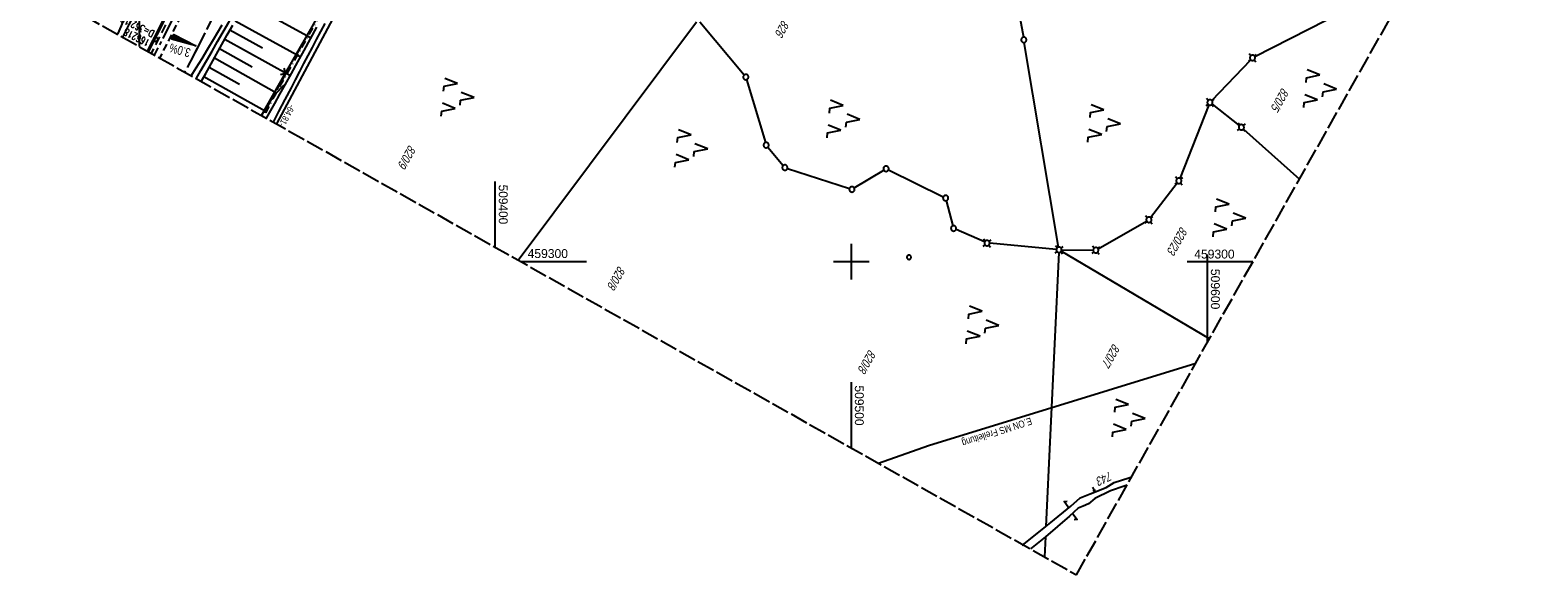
# Model space of a CAD drawing. Extents: x 509054 to 510017, y 459212 to 460305.
# Tile 3 of 63: x 509269 to 509693, y 459212 to 459365. Entities that reach past the tile are written whole.
import ezdxf

# ---------------------------------------------------------------- set-up
doc = ezdxf.new("R2010")
doc.units = 0
doc.header["$LTSCALE"] = 10
doc.header["$MEASUREMENT"] = 0
for name, pattern in [('ACAD_ISO13W100', [36, 12, -3, 12, -3, 0, -3, 0, -3]), ('ACHSE', [5.5, 4, -0.5, 0.5, -0.5]), ('LT00', [0]), ('LT02', [0.4, 0.2, -0.2]), ('LT08', [0.42, 0.2, -0.1, 0.02, -0.1]), ('LT11', [0.3, 0.2, -0.1]), ('LT14', [0.6, 0.5, -0.1]), ('STRICHLINIE2', [0.375, 0.25, -0.125])]:
    doc.linetypes.add(name, pattern=pattern)
doc.layers.get('0').update_dxf_attribs({"linetype": 'LT00'})
for name, color, linetype in [('--EK_FBR', 1, 'LT00'), ('--EK_Haltung', 7, 'STRICHLINIE2'), ('--EK_Schacht-Text', 5, 'LT00'), ('--EL_DFK_AB_L', 21, 'LT00'), ('--EL_Haltung', 182, 'STRICHLINIE2'), ('-AX-093', 35, 'ACHSE'), ('-QUE-20O', 11, 'LT00'), ('ABSTAND', 8, 'LT00'), ('DFK_AB_L', 21, 'LT00'), ('DFK_FLUR_NR', 250, 'LT00'), ('DFK_FLURNR_PFEIL', 250, 'LT00'), ('DFK_GZPKT', 250, 'LT00'), ('DFK_KATASTER', 250, 'LT00'), ('DFK_NUTZUNG', 250, 'LT00'), ('DFK_VERMPKT', 252, 'LT00'), ('GASLTG', 250, 'ACAD_ISO13W100'), ('MITTELSTREIFEN-Ü_LINIE', 250, 'LT11'), ('SCHLITZRINNE', 182, 'LT00'), ('STROM_FREILTG', 80, 'STROMFREILEITUNG'), ('STROM_TEXT', 80, 'Continuous'), ('V110_AFBR_BAB', 250, 'LT00'), ('V110_BOESCH', 250, 'LT00'), ('V110_BOSCHUNG', 250, 'LT00'), ('V110_GRABEN', 250, 'LT00'), ('V110_LD_MARK', 250, 'LT00'), ('V110_LG_MARK', 250, 'LT02'), ('V110_RASTER', 250, 'LT00'), ('V110_SCHLITZR', 182, 'LT00'), ('V110_ZAUN', 40, 'LT00'), ('V111_AFBR_BAB', 250, 'LT00'), ('V111_BOESCH', 250, 'LT00'), ('V111_BOSCHUNG', 250, 'LT00'), ('V111_GRABEN', 250, 'LT00'), ('V111_LD_MARK', 250, 'LT00'), ('V111_LG_MARK', 250, 'LT02'), ('V111_SCHLITZR', 182, 'LT00'), ('V111_ZAUN', 40, 'LT00')]:
    doc.layers.add(name, color=color, linetype=linetype)
doc.layers.add('-BLATT_110-RAND', color=7, linetype='LT14', plot=False)
doc.styles.add('Beschrift', font='ARIAL.TTF')
doc.styles.add('schachtbeschriftung', font='romans.shx', dxfattribs={"width": 0.75, "height": 2})
doc.styles.get("Standard").update_dxf_attribs({"font": 'ARIAL.TTF'})
doc.styles.add('Strom', font='txt-alt.shx')
doc.styles.add('Versorgungsltg', font='ARIAL.TTF', dxfattribs={"width": 0.8, "height": 2})
doc.linetypes.add('STROMFREILEITUNG', pattern='A,12.7,-5.5,["xx",Strom,S=2.5,R=0,X=-2.6,Y=-0.85],-4.35', length=22.55)

# ---------------------------------------------------------------- blocks, each defined once
blk = doc.blocks.new('SYMB7060')
at = {"color": 0, "linetype": 'ByBlock'}
for p, q in [((-0.26, 0), (0, 0)), ((-0.08, 0.045), (0, 0)), ((0, 0), (-0.08, -0.045))]:
    blk.add_line(p, q, dxfattribs=at)
blk = doc.blocks.new('SYMB7010')
at = {"color": 0, "linetype": 'ByBlock'}
for points in [[(-0.031408, 0.499213), (-0.093728, 0.49134), (-0.15457, 0.475719), (-0.212975, 0.452595), (-0.268021, 0.422333), (-0.31884, 0.385411), (-0.36463, 0.342411), (-0.40467, 0.29401), (-0.438329, 0.240973), (-0.465074, 0.184136), (-0.484486, 0.124395), (-0.496256, 0.062692), (-0.5002, 0)], [(-0.5002, 0), (-0.496256, -0.062692), (-0.484486, -0.124395), (-0.465075, -0.184136), (-0.438329, -0.240973), (-0.404671, -0.29401), (-0.36463, -0.342411), (-0.31884, -0.385411), (-0.268021, -0.422333), (-0.212975, -0.452595), (-0.154571, -0.475719), (-0.093728, -0.49134), (-0.031408, -0.499213), (0.031408, -0.499213)], [(0.5002, 0), (0.496256, 0.062692), (0.484485, 0.124395), (0.465074, 0.184136), (0.438329, 0.240973), (0.40467, 0.29401), (0.36463, 0.342411), (0.31884, 0.385411), (0.268021, 0.422333), (0.212975, 0.452595), (0.15457, 0.475719), (0.093728, 0.49134), (0.031408, 0.499213), (-0.031408, 0.499213)], [(0.031408, -0.499213), (0.093728, -0.491341), (0.15457, -0.475719), (0.212975, -0.452595), (0.268021, -0.422333), (0.31884, -0.385411), (0.36463, -0.342411), (0.404671, -0.294011), (0.438329, -0.240974), (0.465075, -0.184136), (0.484486, -0.124395), (0.496256, -0.062692), (0.500201, 0)]]:
    blk.add_lwpolyline(points, dxfattribs=at)
blk = doc.blocks.new('SYMB7030')
at = {"color": 0, "linetype": 'ByBlock'}
for p, q in [((-0.353695, 0.353695), (-0.697, 0.697)), ((0.353695, 0.353695), (0.697, 0.697)), ((-0.353695, -0.353695), (-0.697, -0.697)), ((0.353695, -0.353695), (0.697, -0.697))]:
    blk.add_line(p, q, dxfattribs=at)
for points in [[(-0.031408, 0.499213), (-0.093728, 0.49134), (-0.15457, 0.475719), (-0.212975, 0.452595), (-0.268021, 0.422333), (-0.31884, 0.385411), (-0.36463, 0.342411), (-0.40467, 0.29401), (-0.438329, 0.240973), (-0.465074, 0.184136), (-0.484486, 0.124395), (-0.496256, 0.062692), (-0.5002, 0)], [(-0.5002, 0), (-0.496256, -0.062692), (-0.484486, -0.124395), (-0.465074, -0.184136), (-0.438329, -0.240973), (-0.404671, -0.29401), (-0.36463, -0.342411), (-0.31884, -0.385411), (-0.268021, -0.422333), (-0.212975, -0.452595), (-0.15457, -0.475719), (-0.093728, -0.49134), (-0.031408, -0.499213), (0.031408, -0.499213), (0.093728, -0.49134), (0.15457, -0.475719), (0.212975, -0.452595), (0.268021, -0.422333), (0.31884, -0.385411), (0.36463, -0.342411), (0.404671, -0.29401), (0.438329, -0.240973), (0.465075, -0.184136), (0.484486, -0.124395), (0.496256, -0.062692), (0.500201, 0)], [(0.5002, 0), (0.496256, 0.062692), (0.484485, 0.124395), (0.465074, 0.184136), (0.438329, 0.240973), (0.40467, 0.29401), (0.36463, 0.34241), (0.31884, 0.385411), (0.268021, 0.422333), (0.212975, 0.452595), (0.15457, 0.475719), (0.093728, 0.49134), (0.031408, 0.499213), (-0.031408, 0.499213)]]:
    blk.add_lwpolyline(points, dxfattribs=at)
blk = doc.blocks.new('SYMB7221')
at = {"color": 0, "linetype": 'ByBlock'}
for p, q in [((0, 0.435), (-0.11, 0.065)), ((0.11, 0.065), (0, 0.435)), ((0.25, 0.065), (0.11, 0.065)), ((-0.35, -0.065), (-0.46, -0.435)), ((0.35, -0.065), (0.24, -0.435))]:
    blk.add_line(p, q, dxfattribs=at)
for points in [[(-0.1, -0.435), (-0.24, -0.435), (-0.35, -0.065)], [(0.6, -0.435), (0.46, -0.435), (0.35, -0.065)]]:
    blk.add_lwpolyline(points, dxfattribs=at)
blk = doc.blocks.new('SYMB7052')
at = {"color": 0, "linetype": 'ByBlock'}
blk.add_lwpolyline([(0, 0), (0, 0.196), (0.076, 0.156)], dxfattribs=at)
blk = doc.blocks.new('SYMB0024')
at = {"color": 0, "linetype": 'ByBlock'}
for p, q in [((-0.5, 0.5), (0, 0)), ((0, 0), (0.5, 0.5))]:
    blk.add_line(p, q, dxfattribs=at)

msp = doc.modelspace()

# ---------------------------------------------------------------- linework, layer by layer
at = {"layer": '--EK_FBR'}
for points in [[(509316.06, 459351.35), (509317.37, 459353.67), (509318.92, 459356.39), (509320.48, 459359.11), (509322.04, 459361.82), (509323.6, 459364.53), (509325.16, 459367.24), (509326.72, 459369.96), (509328.61, 459373.28), (509330.51, 459376.6), (509332.4, 459379.93), (509334.28, 459383.26), (509336.17, 459386.59), (509338.06, 459389.91), (509340.3, 459393.84), (509342.54, 459397.77), (509344.78, 459401.7), (509347.02, 459405.63), (509349.27, 459409.56), (509351.42, 459413.33), (509353.57, 459417.11), (509355.71, 459420.88), (509355.91, 459421.24)], [(509316.06, 459351.35), (509317.37, 459353.67), (509318.92, 459356.39), (509320.48, 459359.11), (509322.04, 459361.82), (509323.6, 459364.53), (509325.16, 459367.24)]]:
    msp.add_lwpolyline(points, dxfattribs=at)
at = {"layer": '--EK_Haltung'}
msp.add_line((509307.36, 459366.48), (509303.37, 459358.5), dxfattribs=at)
at = {"layer": '--EL_DFK_AB_L'}
msp.add_line((509355.04, 459369.48), (509338.54, 459338.67), dxfattribs=at)
at = {"layer": '--EL_Haltung'}
msp.add_line((509307.36, 459366.48), (509303.37, 459358.5), dxfattribs=at)
at = {"layer": '-AX-093', "ltscale": 0.2}
msp.add_lwpolyline([(509310.23, 459369.8), (509304.53, 459358.53), (509304.26, 459358)], dxfattribs=at)
at = {"layer": '-BLATT_110-RAND'}
msp.add_lwpolyline([(509508.66, 460304.61), (509054.47, 459498.79), (509563.22, 459212.04), (510017.41, 460017.85), (509508.66, 460304.61)], dxfattribs=at)
at = {"layer": '-QUE-20O'}
for p, q in [((509309.89, 459363.63), (509309.27, 459362.42)), ((509309.57, 459362.34), (509310.16, 459363.5)), ((509310.42, 459363.36), (509309.86, 459362.25)), ((509310.16, 459362.17), (509310.69, 459363.23)), ((509310.96, 459363.09), (509310.45, 459362.09)), ((509310.75, 459362.01), (509311.23, 459362.96)), ((509311.49, 459362.82), (509311.04, 459361.93)), ((509311.33, 459361.84), (509311.76, 459362.68)), ((509312.03, 459362.55), (509311.63, 459361.76)), ((509311.92, 459361.68), (509312.3, 459362.41)), ((509312.56, 459362.28), (509312.22, 459361.6)), ((509312.51, 459361.51), (509312.83, 459362.14)), ((509313.1, 459362.01), (509312.81, 459361.43)), ((509313.1, 459361.35), (509313.37, 459361.87)), ((509313.63, 459361.73), (509313.4, 459361.27)), ((509313.69, 459361.18), (509313.9, 459361.6)), ((509314.17, 459361.46), (509313.99, 459361.1)), ((509314.28, 459361.02), (509314.44, 459361.33)), ((509314.7, 459361.19), (509314.58, 459360.94)), ((509314.87, 459360.86), (509314.97, 459361.06)), ((509315.24, 459360.92), (509315.16, 459360.77)), ((509315.46, 459360.69), (509315.51, 459360.78)), ((509315.77, 459360.65), (509315.75, 459360.61))]:
    msp.add_line(p, q, dxfattribs=at)
msp.add_lwpolyline([(509309.09, 459362.47), (509309.72, 459363.72), (509315.96, 459360.55), (509309.09, 459362.47)], dxfattribs=at)
at = {"layer": 'DFK_AB_L'}
msp.add_line((509355.04, 459369.48), (509338.54, 459338.67), dxfattribs=at)
at = {"layer": 'DFK_KATASTER'}
for p, q in [((509536.61, 459428.25), (509548.31, 459363.02)), ((509355.04, 459369.48), (509338.54, 459338.67)), ((509406.44, 459300.41), (509456.54, 459367.34)), ((509406.44, 459300.41), (509456.54, 459367.34)), ((509457.47, 459367.36), (509469.9, 459352.4)), ((509613.34, 459357.56), (509633.39, 459367.78)), ((509558.2, 459304.06), (509548.56, 459361.54)), ((509558.2, 459304.06), (509548.56, 459361.54)), ((509601.24, 459345.23), (509612.15, 459356.68)), ((509601.24, 459345.23), (509612.15, 459356.68)), ((509470.59, 459351.1), (509475.87, 459333.43)), ((509470.59, 459351.1), (509475.87, 459333.43)), ((509600.44, 459343.99), (509592.26, 459323.36)), ((509601.31, 459344.22), (509608.95, 459338.18)), ((509610.1, 459337.21), (509625.85, 459323.16)), ((509476.56, 459332.13), (509480.87, 459326.96)), ((509482.06, 459326.16), (509499.47, 459320.51)), ((509500.82, 459320.67), (509509.12, 459325.69)), ((509510.43, 459325.75), (509525.82, 459318.17)), ((509584.03, 459312.34), (509591.52, 459322.07)), ((509526.68, 459317.11), (509528.54, 459310.05)), ((509569.32, 459303.55), (509582.92, 459311.38)), ((509537.42, 459305.5), (509529.42, 459309.03)), ((509557.57, 459303.39), (509538.86, 459305.13)), ((509558.29, 459302.57), (509554.67, 459225.65)), ((509600.56, 459278.29), (509558.97, 459302.94)), ((509559.07, 459303.31), (509567.92, 459303.19)), ((509573.81, 459237.93), (509577.98, 459239.27)), ((509577.98, 459239.27), (509578.74, 459239.57)), ((509564.25, 459233.62), (509567.06, 459234.82)), ((509567.06, 459234.82), (509571.54, 459236.59)), ((509572.76, 459235.66), (509568.38, 459233.44)), ((509571.54, 459236.59), (509573.81, 459237.93)), ((509576.63, 459236.97), (509572.76, 459235.66)), ((509577.42, 459237.24), (509576.63, 459236.97)), ((509556.01, 459226.71), (509561.62, 459231.36)), ((509563.66, 459230.72), (509561.27, 459228.56)), ((509561.62, 459231.36), (509564.25, 459233.62)), ((509565.15, 459231.29), (509563.66, 459230.72)), ((509566.65, 459231.98), (509565.15, 459231.29)), ((509568.38, 459233.44), (509566.65, 459231.98)), ((509548, 459220.3), (509554.67, 459225.65)), ((509561.27, 459228.56), (509554.52, 459222.69)), ((509554.67, 459225.65), (509556.01, 459226.71)), ((509554.52, 459222.69), (509550.32, 459219.31)), ((509554.52, 459222.69), (509554.25, 459217.09))]:
    msp.add_line(p, q, dxfattribs=at)
at = {"layer": 'GASLTG', "ltscale": 0.05, "flags": 128}
msp.add_lwpolyline([(509732.48, 459567.69), (509729.94, 459565.36), (509725.51, 459562.81), (509720.09, 459559.78), (509714.04, 459556.13), (509710.28, 459553.89), (509696.3, 459545.64), (509680.28, 459535.94), (509675.54, 459533.13), (509662.67, 459524.53), (509661.31, 459523.49), (509654.68, 459518.01), (509641.53, 459507.31), (509616.04, 459486.4), (509597.79, 459472.06), (509592.36, 459467.67), (509583.44, 459461.06), (509571.13, 459452.34), (509560.96, 459446.08), (509536.18, 459431.58), (509531.7, 459429.29), (509524.56, 459425.59), (509512.62, 459419.97), (509500.19, 459414.01), (509494.35, 459411.46), (509484.5, 459407.13), (509475.95, 459403.85), (509460.65, 459398.15), (509446.94, 459393.44), (509428.45, 459387.85), (509407.17, 459382.36), (509385.48, 459378.15), (509377.07, 459376.74), (509356.92, 459372.99), (509353.25, 459372.22), (509352.3, 459371.75), (509351.45, 459371.07), (509350.6, 459369.66), (509337.3, 459345.94), (509334.65, 459340.87)], dxfattribs=at)
at = {"layer": 'GASLTG', "color": 80, "linetype": 'LT08', "flags": 128}
msp.add_lwpolyline([(509732.69, 459567.46), (509730.12, 459565.11), (509725.66, 459562.54), (509720.24, 459559.52), (509714.19, 459555.87), (509710.44, 459553.63), (509696.46, 459545.39), (509680.44, 459535.68), (509675.7, 459532.87), (509662.84, 459524.29), (509661.5, 459523.26), (509654.87, 459517.78), (509641.72, 459507.07), (509616.22, 459486.16), (509597.97, 459471.82), (509592.54, 459467.43), (509583.62, 459460.81), (509571.3, 459452.09), (509561.11, 459445.83), (509536.33, 459431.32), (509531.84, 459429.02), (509524.69, 459425.32), (509512.75, 459419.7), (509500.31, 459413.74), (509494.47, 459411.18), (509484.61, 459406.86), (509476.06, 459403.57), (509460.75, 459397.86), (509447.03, 459393.15), (509428.53, 459387.57), (509407.23, 459382.07), (509385.53, 459377.85), (509377.12, 459376.45), (509356.97, 459372.69), (509353.34, 459371.94), (509352.47, 459371.5), (509351.68, 459370.87), (509350.86, 459369.51), (509337.56, 459345.79), (509334.92, 459340.72)], dxfattribs=at)
at = {"layer": 'MITTELSTREIFEN-Ü_LINIE', "flags": 128}
msp.add_lwpolyline([(509346.43, 459435.55), (509345.01, 459432.89), (509343.6, 459430.23), (509342.19, 459427.57), (509341.7, 459426.63), (509340.79, 459424.9), (509339.39, 459422.24), (509338, 459419.57), (509336.6, 459416.9), (509334.49, 459412.86), (509332.37, 459408.83), (509330.26, 459404.8), (509328.14, 459400.76), (509326.03, 459396.73), (509323.39, 459391.66), (509320.76, 459386.59), (509318.14, 459381.52), (509315.53, 459376.44), (509313.51, 459372.48), (509311.49, 459368.51), (509309.48, 459364.55), (509307.47, 459360.58), (509305.75, 459357.16)], dxfattribs=at)
at = {"layer": 'SCHLITZRINNE'}
for p, q in [((509303.14, 459360.76), (509303.37, 459360.31)), ((509304.05, 459362.57), (509304.28, 459362.11)), ((509304.97, 459364.37), (509305.2, 459363.91))]:
    msp.add_line(p, q, dxfattribs=at)
msp.add_lwpolyline([(509342.88, 459437.31), (509340.89, 459433.53), (509338.89, 459429.76), (509337.98, 459428.04), (509336.89, 459425.98), (509334.9, 459422.2), (509332.9, 459418.42), (509330.3, 459413.48), (509327.71, 459408.53), (509325.12, 459403.58), (509322.54, 459398.63), (509320.4, 459394.49), (509318.27, 459390.35), (509316.13, 459386.21), (509314.01, 459382.07), (509311.88, 459377.92), (509309.87, 459373.99), (509307.86, 459370.05), (509305.85, 459366.11), (509303.85, 459362.17), (509302.3, 459359.1)], dxfattribs=at)
at = {"layer": 'STROM_FREILTG', "ltscale": 0.05, "flags": 128}
msp.add_lwpolyline([(509507.59, 459243.39), (509521.65, 459248.32), (509596.72, 459271.48)], dxfattribs=at)
at = {"layer": 'V110_AFBR_BAB'}
msp.add_lwpolyline([(509316.06, 459351.35), (509317.37, 459353.67), (509318.92, 459356.39), (509320.48, 459359.11), (509322.04, 459361.82), (509323.6, 459364.53), (509325.16, 459367.24)], dxfattribs=at)
at = {"layer": 'V110_BOESCH'}
for points in [[(509317.44, 459350.57), (509318.69, 459352.81), (509320.2, 459355.52), (509321.72, 459358.23), (509323.23, 459360.94), (509324.75, 459363.64), (509326.28, 459366.35)], [(509334.34, 459341.04), (509335.31, 459342.64), (509336.67, 459344.86), (509337.38, 459345.92), (509338.16, 459346.93), (509339.01, 459347.88), (509339.92, 459348.77), (509340.89, 459349.59)]]:
    msp.add_lwpolyline(points, dxfattribs=at)
at = {"layer": 'V110_BOSCHUNG'}
for p, q in [((509348.15, 459362.81), (509329.93, 459372.71)), ((509345.26, 459357.52), (509326.95, 459367.53)), ((509342.34, 459352.21), (509324.03, 459362.35)), ((509334.65, 459359.9), (509325.49, 459364.94)), ((509321.13, 459357.17), (509338.59, 459347.42)), ((509322.59, 459359.79), (509331.73, 459354.68)), ((509319.66, 459354.55), (509328.21, 459349.78)), ((509318.2, 459351.93), (509335.19, 459342.44))]:
    msp.add_line(p, q, dxfattribs=at)
at = {"layer": 'V110_GRABEN'}
for points in [[(509349.77, 459365.78), (509348, 459362.54), (509346.23, 459359.3), (509344.46, 459356.06), (509342.68, 459352.82), (509340.89, 459349.59), (509339.45, 459346.99), (509337.99, 459344.39), (509336.54, 459341.79), (509335.69, 459340.28)], [(509337.69, 459339.16), (509339.28, 459342.17), (509341.02, 459345.49), (509342.75, 459348.81), (509343.93, 459351.07), (509345.11, 459353.33), (509346.28, 459355.59), (509347.47, 459357.85), (509348.65, 459360.11), (509349.85, 459362.36), (509351.05, 459364.61), (509352.27, 459366.85)]]:
    msp.add_lwpolyline(points, dxfattribs=at)
at = {"layer": 'V110_LD_MARK'}
for points in [[(509294.92, 459366.22), (509293.94, 459363.82)], [(509314.66, 459352.14), (509316.05, 459354.41), (509317.67, 459357.06), (509319.28, 459359.73), (509320.88, 459362.39), (509322.11, 459364.42), (509323.32, 459366.46)]]:
    msp.add_lwpolyline(points, dxfattribs=at)
at = {"layer": 'V110_LG_MARK', "ltscale": 3, "flags": 128}
for points in [[(509433.16, 459574.98), (509432.67, 459574.07), (509432.17, 459573.16), (509431.1, 459571.24), (509430.03, 459569.34), (509428.94, 459567.44), (509427.84, 459565.55), (509426.74, 459563.66), (509425.63, 459561.77), (509424.52, 459559.88), (509423.42, 459557.99), (509422.32, 459556.1), (509421.01, 459553.83), (509419.71, 459551.57), (509418.42, 459549.3), (509417.13, 459547.02), (509415.84, 459544.75), (509414.55, 459542.48), (509412.94, 459539.65), (509411.33, 459536.82), (509409.72, 459533.99), (509408.12, 459531.16), (509406.51, 459528.33), (509404.91, 459525.49), (509403.47, 459522.91), (509402.02, 459520.33), (509400.59, 459517.75), (509399.15, 459515.16), (509397.72, 459512.58), (509395.29, 459508.2), (509392.87, 459503.83), (509390.45, 459499.45), (509388.15, 459495.28), (509385.85, 459491.1), (509383.56, 459486.92), (509381.71, 459483.52), (509379.85, 459480.12), (509378, 459476.72), (509375.1, 459471.38), (509372.2, 459466.05), (509369.31, 459460.71), (509366.42, 459455.37), (509363.86, 459450.65), (509361.31, 459445.93), (509358.77, 459441.2), (509356.23, 459436.47), (509353.7, 459431.74), (509351.18, 459427.03), (509348.68, 459422.32), (509346.18, 459417.6), (509343.68, 459412.88), (509341.6, 459408.93), (509339.51, 459404.97), (509337.43, 459401.01), (509335.35, 459397.05), (509333.28, 459393.08), (509330.66, 459388.04), (509328.05, 459382.98), (509325.45, 459377.93), (509322.86, 459372.86), (509320.31, 459367.85), (509317.77, 459362.84), (509315.23, 459357.82), (509312.87, 459353.14)], [(509295.41, 459362.99), (509297.21, 459366.55), (509299.8, 459371.63), (509302.4, 459376.71), (509305.01, 459381.79), (509307.55, 459386.73), (509310.1, 459391.66), (509312.65, 459396.6), (509315.21, 459401.53), (509317.34, 459405.63), (509319.47, 459409.73), (509321.6, 459413.83), (509323.74, 459417.93), (509325.89, 459422.02), (509328.29, 459426.6), (509330.7, 459431.18), (509333.12, 459435.76), (509335.54, 459440.33), (509337.03, 459443.16), (509338.53, 459445.98), (509343.58, 459455.44), (509348.67, 459464.88), (509350.53, 459468.32), (509352.4, 459471.75), (509354.28, 459475.18), (509356.15, 459478.61), (509358.03, 459482.04), (509359.9, 459485.47), (509361.66, 459488.68), (509363.42, 459491.9), (509365.18, 459495.11), (509366.94, 459498.32), (509368.87, 459501.84), (509370.8, 459505.36), (509372.74, 459508.89), (509374.22, 459511.58), (509375.69, 459514.27), (509377.17, 459516.97), (509378.65, 459519.66), (509380.13, 459522.35), (509381.89, 459525.53), (509383.66, 459528.71), (509385.42, 459531.89), (509387.19, 459535.06)]]:
    msp.add_lwpolyline(points, dxfattribs=at)
at = {"layer": 'V110_RASTER'}
for p, q in [((509300, 459378.9), (509300, 459360.4)), ((509400, 459304.03), (509400, 459322.53)), ((509500, 459305), (509500, 459295)), ((509600, 459277.3), (509600, 459302.01)), ((509407.16, 459300), (509425.66, 459300)), ((509495, 459300), (509505, 459300)), ((509495, 459300), (509505, 459300)), ((509594.3, 459300), (509612.8, 459300)), ((509500, 459266.17), (509500, 459247.67))]:
    msp.add_line(p, q, dxfattribs=at)
at = {"layer": 'V110_SCHLITZR'}
msp.add_lwpolyline([(509302.66, 459358.9), (509312.22, 459377.71), (509322.91, 459398.46), (509333.27, 459418.26), (509343.22, 459437.09), (509343, 459437.25), (509342.88, 459437.31)], dxfattribs=at)
at = {"layer": 'V110_ZAUN'}
for p, q in [((509341.15, 459352.9), (509348.58, 459365.93)), ((509334.38, 459341.02), (509341.15, 459352.9))]:
    msp.add_line(p, q, dxfattribs=at)
at = {"layer": 'V111_AFBR_BAB'}
msp.add_lwpolyline([(509316.06, 459351.35), (509317.37, 459353.67), (509318.92, 459356.39), (509320.48, 459359.11), (509322.04, 459361.82), (509323.6, 459364.53), (509325.16, 459367.24), (509326.72, 459369.96), (509328.61, 459373.28), (509330.51, 459376.6), (509332.4, 459379.93), (509334.28, 459383.26), (509336.17, 459386.59), (509338.06, 459389.91), (509340.3, 459393.84), (509342.54, 459397.77), (509344.78, 459401.7), (509347.02, 459405.63), (509349.27, 459409.56), (509351.42, 459413.33), (509353.57, 459417.11), (509355.71, 459420.88), (509355.91, 459421.24)], dxfattribs=at)
at = {"layer": 'V111_BOESCH'}
for points in [[(509317.44, 459350.57), (509318.69, 459352.81), (509320.2, 459355.52), (509321.72, 459358.23), (509323.23, 459360.94), (509324.75, 459363.64), (509326.28, 459366.35)], [(509334.34, 459341.04), (509335.31, 459342.64), (509336.67, 459344.86), (509337.38, 459345.92), (509338.16, 459346.93), (509339.01, 459347.88), (509339.92, 459348.77), (509340.89, 459349.59)]]:
    msp.add_lwpolyline(points, dxfattribs=at)
at = {"layer": 'V111_BOSCHUNG'}
for p, q in [((509348.15, 459362.81), (509329.93, 459372.71)), ((509345.26, 459357.52), (509326.95, 459367.53)), ((509342.34, 459352.21), (509324.03, 459362.35)), ((509334.65, 459359.9), (509325.49, 459364.94)), ((509321.13, 459357.17), (509338.59, 459347.42)), ((509322.59, 459359.79), (509331.73, 459354.68)), ((509319.66, 459354.55), (509328.21, 459349.78)), ((509318.2, 459351.93), (509335.19, 459342.44))]:
    msp.add_line(p, q, dxfattribs=at)
at = {"layer": 'V111_GRABEN'}
for points in [[(509349.77, 459365.78), (509348, 459362.54), (509346.23, 459359.3), (509344.46, 459356.06), (509342.68, 459352.82), (509340.89, 459349.59), (509339.45, 459346.99), (509337.99, 459344.39), (509336.54, 459341.79), (509335.69, 459340.28)], [(509337.69, 459339.16), (509339.28, 459342.17), (509341.02, 459345.49), (509342.75, 459348.81), (509343.93, 459351.07), (509345.11, 459353.33), (509346.28, 459355.59), (509347.47, 459357.85), (509348.65, 459360.11), (509349.85, 459362.36), (509351.05, 459364.61), (509352.27, 459366.85)]]:
    msp.add_lwpolyline(points, dxfattribs=at)
at = {"layer": 'V111_LD_MARK'}
for points in [[(509326.03, 459432.57), (509325.53, 459431.6), (509324.33, 459429.25), (509323.14, 459426.9), (509321.95, 459424.55), (509320.67, 459422.05), (509319.4, 459419.54), (509318.13, 459417.03), (509316.86, 459414.52), (509315.59, 459412.01), (509314.34, 459409.49), (509313.09, 459406.97), (509311.86, 459404.45), (509309.81, 459400.19), (509307.8, 459395.91), (509305.83, 459391.61), (509303.89, 459387.3), (509301.98, 459382.98), (509300.54, 459379.64), (509299.11, 459376.29), (509297.7, 459372.94), (509296.3, 459369.58), (509294.92, 459366.22), (509293.94, 459363.82)], [(509314.66, 459352.14), (509316.05, 459354.41), (509317.67, 459357.06), (509319.28, 459359.73), (509320.88, 459362.39), (509322.11, 459364.42), (509323.32, 459366.46)]]:
    msp.add_lwpolyline(points, dxfattribs=at)
at = {"layer": 'V111_LG_MARK', "ltscale": 3, "flags": 128}
for points in [[(509295.41, 459362.99), (509297.21, 459366.55), (509299.8, 459371.63), (509302.4, 459376.71), (509305.01, 459381.79), (509307.55, 459386.73), (509310.1, 459391.66), (509312.65, 459396.6), (509315.21, 459401.53), (509317.34, 459405.63), (509319.47, 459409.73), (509321.6, 459413.83), (509323.74, 459417.93), (509325.89, 459422.02), (509328.29, 459426.6), (509330.54, 459430.86)], [(509349.42, 459423.7), (509348.68, 459422.32), (509346.18, 459417.6), (509343.68, 459412.88), (509341.6, 459408.93), (509339.51, 459404.97), (509337.43, 459401.01), (509335.35, 459397.05), (509333.28, 459393.08), (509330.66, 459388.04), (509328.05, 459382.98), (509325.45, 459377.93), (509322.86, 459372.86), (509320.31, 459367.85), (509317.77, 459362.84), (509315.23, 459357.82), (509312.87, 459353.14)]]:
    msp.add_lwpolyline(points, dxfattribs=at)
at = {"layer": 'V111_SCHLITZR'}
msp.add_lwpolyline([(509302.66, 459358.9), (509312.22, 459377.71), (509322.91, 459398.46), (509333.27, 459418.26), (509338.36, 459427.89)], dxfattribs=at)
at = {"layer": 'V111_ZAUN'}
for p, q in [((509341.15, 459352.9), (509348.58, 459365.93)), ((509334.38, 459341.02), (509341.15, 459352.9))]:
    msp.add_line(p, q, dxfattribs=at)

# ---------------------------------------------------------------- block references
at = {"layer": 'DFK_FLURNR_PFEIL', "xscale": 5, "yscale": 5, "zscale": 5, "rotation": 292.6197100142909}
msp.add_blockref('SYMB7060', (509568.26, 459235.5), dxfattribs=at)
at = {"layer": 'DFK_GZPKT', "xscale": 1.500000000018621, "yscale": 1.5, "zscale": 1.5, "rotation": 264.7377099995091}
for name, p in [('SYMB7010', (509548.44, 459362.28)), ('SYMB7030', (509612.67, 459357.22)), ('SYMB7010', (509470.38, 459351.82)), ('SYMB7030', (509600.72, 459344.69)), ('SYMB7030', (509609.54, 459337.71)), ('SYMB7010', (509476.08, 459332.71)), ('SYMB7010', (509481.35, 459326.39)), ('SYMB7010', (509509.76, 459326.08)), ('SYMB7030', (509591.98, 459322.66)), ('SYMB7010', (509500.18, 459320.28)), ('SYMB7010', (509526.49, 459317.84)), ('SYMB7010', (509528.73, 459309.33)), ('SYMB7030', (509583.57, 459311.75)), ('SYMB7030', (509538.11, 459305.2)), ('SYMB7030', (509558.32, 459303.32)), ('SYMB7030', (509568.67, 459303.18))]:
    msp.add_blockref(name, p, dxfattribs=at)
at = {"layer": 'DFK_KATASTER', "yscale": 10.00000000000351, "zscale": 10}
for p, xscale, rotation in [((509560.93, 459231.07), 9.999999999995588, 37.43352890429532), ((509562.23, 459229.16), 9.999999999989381, 217.433538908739)]:
    msp.add_blockref('SYMB7052', p, dxfattribs=dict(at, xscale=xscale, rotation=rotation))
at = {"layer": 'DFK_NUTZUNG', "xscale": 10.00000000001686, "yscale": 10, "zscale": 10, "rotation": 264.7377100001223}
for p in [(509631.93, 459348.85), (509389.73, 459346.45), (509498.07, 459340.31), (509571.28, 459339.07), (509455.35, 459332.04), (509606.47, 459312.55), (509537.11, 459282.49), (509578.2, 459256.32)]:
    msp.add_blockref('SYMB7221', p, dxfattribs=at)
at = {"layer": 'DFK_VERMPKT', "xscale": 1.200000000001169, "yscale": 1.200000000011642, "zscale": 1.2, "rotation": 264.7377100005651}
for p in [(509304.63, 459362.44), (509516.2, 459301.22)]:
    msp.add_blockref('SYMB7010', p, dxfattribs=at)
at = {"layer": 'V110_ZAUN', "xscale": 2.099999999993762, "yscale": 2.099999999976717, "zscale": 2.1, "rotation": 60.29876000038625}
msp.add_blockref('SYMB0024', (509341.15, 459352.9), dxfattribs=at)
at = {"layer": 'V111_ZAUN', "xscale": 2.099999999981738, "yscale": 2.099999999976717, "zscale": 2.1, "rotation": 60.29819000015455}
msp.add_blockref('SYMB0024', (509341.15, 459352.9), dxfattribs=at)

# ---------------------------------------------------------------- texts
at = {"layer": '--EK_Schacht-Text', "style": 'schachtbeschriftung', "width": 0.75}
for s, p in [('D=362.12', (509304.51, 459364.69)), ('166218', (509303.22, 459362.12))]:
    msp.add_text(s, height=2, rotation=-206.5825, dxfattribs=at).set_placement(p)
at = {"layer": '-QUE-20O', "style": 'Beschrift', "width": 0.75}
msp.add_text('3.0%%%', height=2.5, rotation=164.4135, dxfattribs=at).set_placement((509314.67, 459359.71))
at = {"layer": 'ABSTAND', "width": 0.75}
msp.add_text(' -64.81-', height=1.8, rotation=-118.1606, dxfattribs=at).set_placement((509342.53, 459344.77))
at = {"layer": 'DFK_FLUR_NR', "oblique": 13.754, "width": 0.75}
for s, rotation, p in [('826', 240.5925, (509480.64, 459367.98)), ('820/5', 240.5925, (509620.95, 459348.97)), ('820/9', 240.5925, (509375.8, 459332.93)), ('820/23', 240.5925, (509592.5, 459309.99)), ('820/8', 240.5925, (509434.61, 459298.96)), ('820/7', 240.5925, (509573.52, 459277.14)), ('820/8', 240.5925, (509504.98, 459275.48)), ('743', 205.1371, (509572.63, 459241.18))]:
    msp.add_text(s, height=2.5, rotation=rotation, dxfattribs=at).set_placement(p)
at = {"layer": 'STROM_TEXT', "insert": (509540.8, 459252.39), "char_height": 2, "attachment_point": 5, "rotation": 198.1728, "line_spacing_factor": 1.1, "style": 'Versorgungsltg'}
msp.add_mtext('E.ON MS Freileitung', dxfattribs=at)
at = {"layer": 'V110_RASTER'}
for s, rotation, width, p in [(' 509400', -89.9996, 0.955, (509401, 459322.53)), (' 459300', 0.0004, 0.972, (509408.16, 459301)), (' 459300', 0.0004, 0.972, (509595.37, 459300.86)), (' 509600', -89.9996, 0.976, (509600.98, 459298.9)), (' 509500', -89.9996, 0.969, (509501, 459266.17))]:
    msp.add_text(s, height=2.5, rotation=rotation, dxfattribs=dict(at, width=width)).set_placement(p)

doc.saveas('drawing.dxf')
